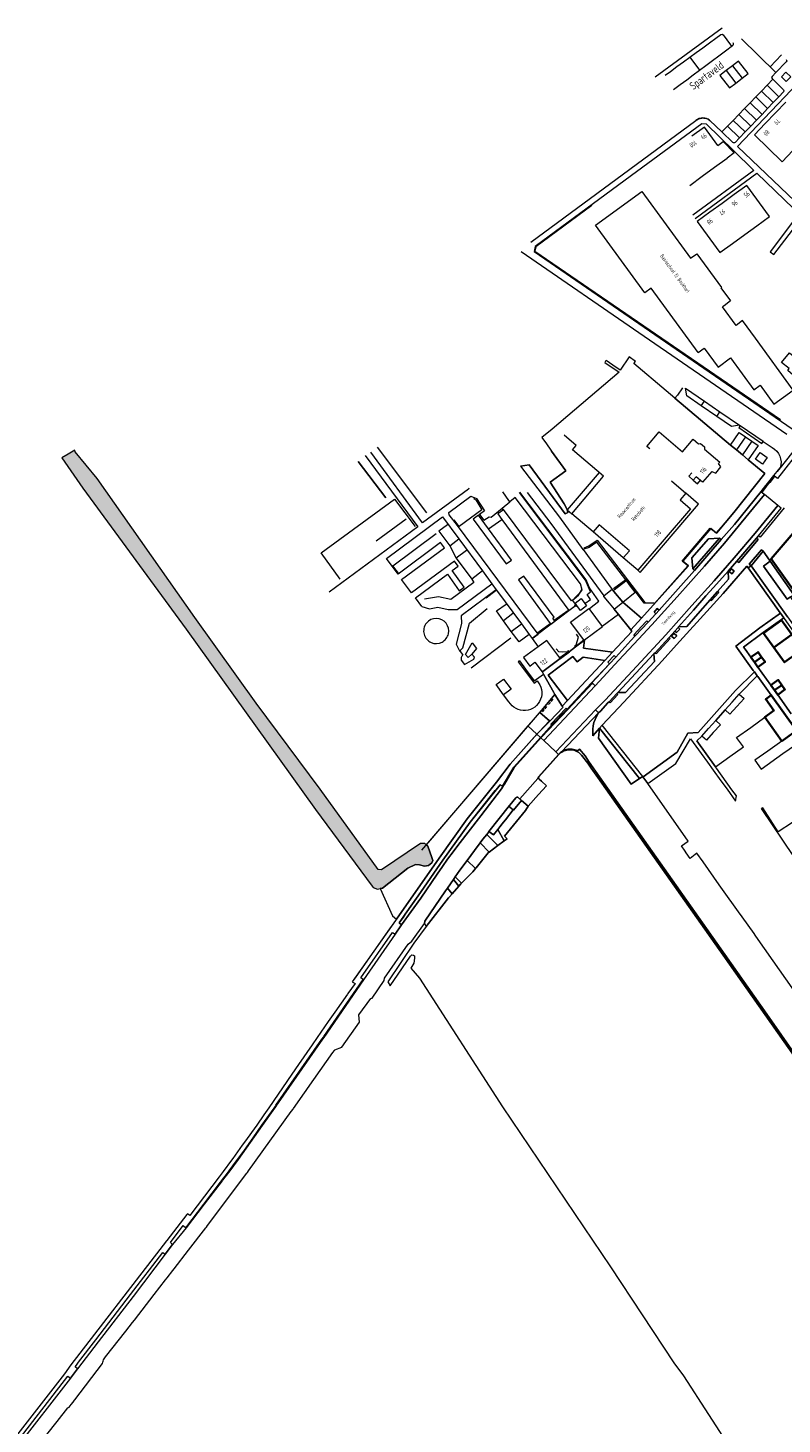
# Model space of a CAD drawing. Header units: metres. Extents: x 129909 to 134295, y 430065 to 433784.
# Tile 7 of 21: x 133653 to 133893, y 432905 to 433349. Entities that reach past the tile are written whole.
import ezdxf
from ezdxf.enums import TextEntityAlignment as Align

# ---------------------------------------------------------------- set-up
doc = ezdxf.new("R2010")
doc.units = ezdxf.units.M
for name, color, linetype in [('4502', 8, 'Continuous'), ('4734', 8, 'Continuous'), ('4754', 8, 'Continuous')]:
    doc.layers.add(name, color=color, linetype=linetype)
for name, color, linetype, lineweight in [('B-XX-GR-HAAG-GV', 90, 'Continuous', 13), ('B-XX-OG-BEBOUWING-GV', 7, 'Continuous', 35), ('B-XX-OG-TERREIN_CULTUURSCHEIDING-GV', 7, 'Continuous', 18), ('B-XX-OG-TOPOGRAFIE-T18', 10, 'Continuous', 18), ('B-XX-OG-WATER-GV', 130, 'Continuous', 18), ('B-XX-OG-WEG-GV', 7, 'Continuous', 18)]:
    doc.layers.add(name, color=color, linetype=linetype, lineweight=lineweight)
doc.layers.add('B-XX-OG-WATER-V', color=7, linetype='Continuous', lineweight=18, true_color=0xafcde1)
doc.styles.add('NLCS-ISO-M-T18', font='NLCS-ISO.ttf', dxfattribs={"height": 1.8})
doc.styles.get("Standard").update_dxf_attribs({"font": 'NLCS-ISO.ttf'})

msp = doc.modelspace()

# ---------------------------------------------------------------- hatches: boundary and pattern name
at = {"layer": 'B-XX-OG-WATER-V'}
msp.add_hatch(color=256, dxfattribs=at).paths.add_polyline_path([(133765.01, 433075.15), (133765.73, 433075.31), (133773.78, 433081.62), (133776.2, 433082.81), (133777.45, 433082.66), (133779.02, 433082.28), (133780.3, 433082.47), (133781.38, 433083.31), (133781.73, 433084.09), (133781.39, 433085.06), (133780.14, 433088.59), (133779.6, 433089.08), (133779.16, 433089.47), (133777.8, 433089.5), (133765.38, 433081.06), (133764.38, 433081.16), (133745.92, 433106.69), (133725.56, 433134.09), (133706.03, 433161.22), (133675.03, 433205.38), (133668.09, 433213.88), (133667.97, 433214.38), (133665.88, 433213.12), (133663.85, 433211.94), (133670.48, 433202.28), (133703.38, 433157.56), (133744.47, 433100.28), (133762.47, 433075.88), (133762.72, 433075.47), (133764.11, 433074.94)])

# ---------------------------------------------------------------- linework, layer by layer
at = {"layer": '4734', "color": 253}
msp.add_lwpolyline([(133758.02, 433210.79), (133766.76, 433199.23)], dxfattribs=at)
at = {"layer": '4754', "color": 253}
msp.add_lwpolyline([(133864.83, 433176.17), (133864.27, 433176.67)], dxfattribs=at)
at = {"layer": 'B-XX-GR-HAAG-GV', "color": 253}
for points in [[(133834.64, 433126.11), (133834.34, 433122.94), (133844.7, 433108.29), (133847.33, 433110.06)], [(133835.52, 433127.04), (133834.64, 433126.11), (133847.33, 433110.06), (133848.37, 433110.76)]]:
    msp.add_lwpolyline(points, close=True, dxfattribs=at)
at = {"layer": 'B-XX-OG-BEBOUWING-GV', "color": 253}
for points in [[(133913.95, 433208.82), (133904.95, 433198.28), (133889.24, 433179.91), (133896.99, 433168.83), (133912.06, 433179.37), (133914.68, 433175.62), (133918.77, 433169.78), (133924.62, 433161.41), (133939.72, 433171.96), (133933.86, 433180.34), (133929.78, 433186.18)], [(133892.47, 433160.37), (133886.8, 433156.32), (133890.05, 433151.76), (133895.72, 433155.81)], [(133895.72, 433155.81), (133890.05, 433151.76), (133893.3, 433147.2), (133893.43, 433147.03), (133898.24, 433150.48), (133898.43, 433150.26), (133899.26, 433150.85)], [(133886.16, 433148.7), (133885.04, 433150.27), (133882.73, 433148.61), (133883.85, 433147.04)], [(133886.16, 433148.7), (133883.85, 433147.04), (133884.97, 433145.47), (133887.28, 433147.12)], [(133892.58, 433139.78), (133891.42, 433141.41), (133889.1, 433139.76), (133890.26, 433138.13)], [(133892.58, 433139.78), (133890.26, 433138.13), (133891.26, 433136.73), (133893.57, 433138.38)], [(133889.19, 433136.55), (133887.45, 433135.3), (133890.04, 433131.67), (133887.13, 433129.57), (133892.54, 433122.02), (133897.21, 433125.35)]]:
    msp.add_lwpolyline(points, close=True, dxfattribs=at)
at = {"layer": 'B-XX-OG-TERREIN_CULTUURSCHEIDING-GV', "color": 253}
for points in [[(133852.37, 433332.95), (133873.67, 433348.5)], [(133858.16, 433328.93), (133860.28, 433330.51), (133862.36, 433332.06), (133864.39, 433333.58), (133866.41, 433335.09), (133868.46, 433336.62), (133870.52, 433338.15), (133872.58, 433339.69), (133874.65, 433341.24), (133876.92, 433342.93)], [(133879.78, 433345), (133881.47, 433343.35), (133883.32, 433341.56), (133885.16, 433339.77), (133887.01, 433337.97), (133888.84, 433336.19), (133890.71, 433334.38)], [(133863.35, 433339.2), (133866.41, 433335.09)], [(133888.84, 433336.19), (133892.46, 433339.91)], [(133874.9, 433334.93), (133877.96, 433330.97)], [(133876.88, 433336.46), (133879.94, 433332.5)], [(133889.7, 433332.19), (133887.88, 433330.31), (133886.09, 433328.45), (133884.28, 433326.58), (133882.48, 433324.71), (133880.69, 433322.86), (133878.9, 433321.01), (133877.11, 433319.15), (133875.3, 433317.28), (133873.53, 433315.45)], [(133899.83, 433333.22), (133878.51, 433310.88)], [(133887.88, 433330.31), (133891.67, 433326.65)], [(133884.28, 433326.58), (133888.07, 433322.91)], [(133886.09, 433328.45), (133889.87, 433324.79)], [(133893.88, 433324.93), (133890.57, 433321.52)], [(133878.9, 433321.01), (133882.71, 433317.33)], [(133880.69, 433322.86), (133884.49, 433319.18)], [(133882.48, 433324.71), (133886.28, 433321.04)], [(133890.57, 433321.52), (133887.26, 433318.1)], [(133812.81, 433280.48), (133865.29, 433319.14)], [(133877.2, 433309.53), (133868.6, 433317.9), (133867.21, 433318.09), (133844.8, 433301.6), (133814.18, 433279.08), (133813.9, 433277.51)], [(133872.26, 433311.16), (133867.98, 433317.03), (133863.96, 433314.1)], [(133865.79, 433319.46), (133865.29, 433319.14)], [(133866.33, 433319.7), (133865.79, 433319.46)], [(133866.9, 433319.85), (133866.33, 433319.7)], [(133867.49, 433319.9), (133866.9, 433319.85)], [(133868.08, 433319.85), (133867.49, 433319.9)], [(133868.66, 433319.71), (133868.08, 433319.85)], [(133869.2, 433319.47), (133868.66, 433319.71)], [(133869.2, 433319.47), (133869.7, 433319.15)], [(133875.3, 433317.28), (133879.12, 433313.59)], [(133877.11, 433319.15), (133880.92, 433315.47)], [(133887.26, 433318.1), (133883.85, 433314.58), (133892.68, 433306.02), (133896.1, 433309.54)], [(133872.26, 433311.16), (133873.94, 433312.39), (133877.46, 433308.82), (133875.18, 433307.16)], [(133871.17, 433304.23), (133875.18, 433307.16)], [(133883.73, 433303.18), (133883.58, 433303.32), (133877.2, 433309.53)], [(133878.51, 433310.88), (133896.7, 433293.43)], [(133883.73, 433303.18), (133864.31, 433288.98)], [(133867.28, 433301.39), (133871.17, 433304.23)], [(133863.31, 433298.49), (133867.28, 433301.39)], [(133865.04, 433287.98), (133884.61, 433302.32)], [(133888.66, 433288.57), (133881.46, 433298.47), (133877.48, 433295.57)], [(133884.61, 433302.32), (133896.27, 433291.17)], [(133866.02, 433245.46), (133851.1, 433265.89), (133849.08, 433264.41), (133833.41, 433285.87), (133848.08, 433296.58), (133863.58, 433275.35), (133865.56, 433276.79), (133873.39, 433266.07), (133873.22, 433265.95), (133876.27, 433261.78), (133874.21, 433260.28), (133873.75, 433259.94)], [(133877.48, 433295.57), (133873.61, 433292.76)], [(133832.21, 433292.11), (133814.42, 433279.02), (133814.12, 433277.63), (133854.44, 433250), (133892.14, 433224.16)], [(133869.75, 433289.95), (133865.73, 433287.03), (133872.92, 433277.13), (133876.94, 433280.06)], [(133873.61, 433292.76), (133869.75, 433289.95)], [(133896.27, 433291.17), (133897.53, 433289.91), (133896.9, 433288.03), (133888.83, 433277.4), (133890.01, 433276.54), (133898.38, 433287.49), (133898.8, 433288.75)], [(133880.81, 433282.87), (133884.67, 433285.67)], [(133884.67, 433285.67), (133888.66, 433288.57)], [(133876.94, 433280.06), (133880.81, 433282.87)], [(133894.19, 433219.41), (133848.82, 433250.51), (133809.79, 433277.4)], [(133813.9, 433277.51), (133853.89, 433250), (133897.52, 433219.99)], [(133866.02, 433245.46), (133867.92, 433246.84), (133872.33, 433240.8), (133876.31, 433243.71), (133883.71, 433233.57), (133885.7, 433235.01), (133890.08, 433229.01), (133896.21, 433233.5), (133884.16, 433250), (133880.12, 433255.54), (133878.06, 433254.04), (133873.75, 433259.94)], [(133861.02, 433234.16), (133859.4, 433231.85), (133858.57, 433230.88), (133876.3, 433216.03), (133879.04, 433220.02), (133881.04, 433218.65), (133883.04, 433217.27), (133885.01, 433215.89), (133881.87, 433211.37), (133887.15, 433206.95), (133877.34, 433194.6), (133871.79, 433187.99), (133869.98, 433189.52), (133861.17, 433179.17), (133862.97, 433177.64), (133847.96, 433161.02), (133844.6, 433157.3), (133844.95, 433156.85), (133838.76, 433150.21), (133836.31, 433147.58), (133824.43, 433134.85), (133822.8, 433133.11), (133823.12, 433132.79), (133818.82, 433128.36), (133814.98, 433124.41), (133814.78, 433124.19)], [(133861.95, 433234.12), (133868.01, 433229.95), (133872.9, 433226.58), (133879.13, 433222.3)], [(133879.13, 433222.3), (133876.57, 433221.86), (133871.88, 433225.09), (133866.99, 433228.46), (133862.4, 433231.62), (133861.95, 433234.12)], [(133858.57, 433230.88), (133876.3, 433216.03)], [(133866.99, 433228.46), (133868.01, 433229.95)], [(133871.88, 433225.09), (133872.9, 433226.58)], [(133857.57, 433204.64), (133862.13, 433200.74), (133860.28, 433198.58), (133863.55, 433195.78), (133846.81, 433176.24), (133842.22, 433180.17), (133844.14, 433182.41), (133834.52, 433190.65), (133832.6, 433188.41), (133825.85, 433194.19), (133835.96, 433206.12), (133826.05, 433214.51), (133827.21, 433215.88), (133823.39, 433219.11)], [(133850.64, 433214.78), (133849.68, 433215.6), (133853.6, 433220.2), (133861.01, 433213.9), (133864.4, 433217.85), (133866.09, 433216.41)], [(133876.3, 433216.03), (133879.04, 433220.02), (133881.04, 433218.65), (133883.04, 433217.27), (133885.01, 433215.89), (133881.87, 433211.37)], [(133881.04, 433218.65), (133878.17, 433214.47)], [(133879.35, 433222.17), (133878.92, 433221.54), (133886.2, 433216.56), (133886.63, 433217.18)], [(133879.35, 433222.17), (133879.13, 433222.3)], [(133886.63, 433217.18), (133879.35, 433222.17)], [(133901.4, 433218.42), (133893.12, 433207.84), (133891.22, 433205.39)], [(133901.4, 433218.42), (133893.12, 433207.84), (133891.22, 433205.39)], [(133901.28, 433220.38), (133892.07, 433208.79)], [(133779.77, 433194.54), (133764.11, 433215.36)], [(133809.53, 433209.26), (133812.28, 433209.78), (133823.75, 433194.15), (133824.57, 433194.61), (133824.41, 433195.57), (133823.43, 433197.36), (133818.98, 433204.22), (133823.98, 433207.83), (133819.45, 433214.12)], [(133866.09, 433216.41), (133866.75, 433216.5), (133868.02, 433215.42), (133868.03, 433214.75)], [(133868.03, 433214.75), (133872.85, 433210.62), (133872.49, 433210.2)], [(133876.3, 433216.03), (133878.17, 433214.47), (133880.04, 433212.9), (133881.87, 433211.37)], [(133883.04, 433217.27), (133880.04, 433212.9)], [(133760.24, 433212.69), (133776.91, 433190.02), (133748.81, 433169.29)], [(133793.14, 433202.33), (133792.98, 433202.01), (133778.46, 433191.28), (133761.98, 433213.8)], [(133870.33, 433207.67), (133871.56, 433207.14), (133873.21, 433209.07), (133872.49, 433210.2)], [(133881.87, 433211.37), (133887.15, 433206.95)], [(133809.53, 433209.26), (133821.94, 433193.11), (133829.39, 433182.87)], [(133814.78, 433124.19), (133815.9, 433123.14), (133816.12, 433123.39), (133819.53, 433127.11), (133819.21, 433127.42), (133824.08, 433132.47), (133824.41, 433132.15), (133832.23, 433140.51), (133837.84, 433146.51), (133837.27, 433147.05), (133839.32, 433149.22), (133839.86, 433148.7), (133844.64, 433153.89), (133846.03, 433155.38), (133845.59, 433155.79), (133849.33, 433159.82), (133849.34, 433159.83), (133849.69, 433160.2), (133850.16, 433159.8), (133852.57, 433162.45), (133852, 433162.99), (133852.99, 433164.08), (133853.58, 433163.56), (133864.83, 433176.17), (133864.27, 433176.67), (133864.02, 433180.23), (133869.31, 433186.21), (133872.82, 433186.44), (133873.35, 433185.98), (133877.56, 433190.83), (133886, 433201.28), (133890.08, 433206.31), (133891.11, 433207.58), (133892.07, 433208.79)], [(133834.52, 433207.34), (133824.42, 433195.4), (133825.85, 433194.19)], [(133887.15, 433206.95), (133877.34, 433194.6), (133871.79, 433187.99), (133869.98, 433189.52), (133861.17, 433179.17), (133862.97, 433177.64), (133847.96, 433161.02)], [(133863.96, 433207.2), (133863.02, 433206.09), (133864.44, 433204.87), (133865.39, 433205.97)], [(133870.33, 433207.67), (133867.4, 433204.25), (133865.39, 433205.97)], [(133889.22, 433205.24), (133888.58, 433204.45)], [(133890.12, 433205.93), (133888.72, 433204.17)], [(133890.08, 433206.31), (133889.22, 433205.24)], [(133890.08, 433206.31), (133891.11, 433207.58)], [(133891.22, 433205.39), (133890.27, 433206.12), (133890.12, 433205.93)], [(133892.07, 433208.79), (133891.11, 433207.58)], [(133805.86, 433198.43), (133803.96, 433201.15)], [(133830.02, 433165.67), (133831.76, 433166.92), (133830.7, 433168.6), (133831.79, 433169.38), (133830.23, 433173.09), (133809.19, 433200.96)], [(133831.42, 433164.14), (133834.4, 433166.45), (133831.49, 433170.63), (133830.38, 433173.18), (133809.29, 433201.04)], [(133836.05, 433167.78), (133836.04, 433167.98), (133836.14, 433168.13), (133819.33, 433191.11), (133811.73, 433200.98)], [(133846.81, 433176.24), (133847.57, 433175.59), (133866.15, 433197.29), (133862.13, 433200.74)], [(133864.44, 433204.87), (133865.78, 433203.73), (133866.72, 433204.83)], [(133873.35, 433185.98), (133877.56, 433190.83), (133886, 433201.28)], [(133886, 433201.28), (133887.52, 433203.17)], [(133886.36, 433201.2), (133886.24, 433201.05), (133887.11, 433200.33)], [(133887.73, 433202.92), (133886.36, 433201.2)], [(133887.52, 433203.17), (133888.58, 433204.45)], [(133888.72, 433204.17), (133887.73, 433202.92)], [(133752.26, 433173.4), (133746.26, 433181.78), (133769.55, 433198.88), (133776.05, 433190.2)], [(133813.27, 433154.57), (133815.15, 433155.99), (133789.51, 433190.42), (133786.93, 433193.82), (133786.74, 433194.62), (133793.77, 433199.81), (133795.54, 433199.02), (133798.07, 433195.16), (133796.5, 433194)], [(133794.6, 433199.08), (133795.31, 433198.65), (133797.29, 433195.49), (133790.02, 433190.15), (133788.48, 433192.24)], [(133803.73, 433196.01), (133806.14, 433198.02)], [(133806.14, 433198.02), (133805.86, 433198.43)], [(133826.08, 433166.71), (133826.63, 433167.15), (133827.95, 433168.37), (133829.09, 433170.02), (133828.6, 433171.91), (133807.86, 433199.31), (133806.14, 433198.02)], [(133887.11, 433200.33), (133882.14, 433194.3), (133874.34, 433184.87), (133867.98, 433177.56), (133859.31, 433167.81), (133851.3, 433158.97), (133847.08, 433154.33), (133840.84, 433147.65), (133833.24, 433139.54)], [(133773.27, 433192.53), (133763.74, 433185.46)], [(133778.24, 433164.71), (133776.16, 433167.5), (133786.32, 433174.96), (133790.08, 433169.75), (133791.64, 433170.86), (133787.85, 433176.13), (133789.79, 433177.56), (133788.62, 433179.17), (133774.92, 433169.08), (133771.77, 433173.33), (133785.43, 433183.39), (133784.15, 433185.09), (133770.63, 433174.96), (133766.94, 433180), (133784.75, 433193.21), (133789.94, 433186.18)], [(133796.18, 433193.75), (133794.49, 433192.47), (133805.03, 433178.26), (133806.74, 433179.44), (133799.4, 433189.38)], [(133796.18, 433193.75), (133796.5, 433194)], [(133799.4, 433189.38), (133796.18, 433193.75)], [(133796.5, 433194), (133797.94, 433192.13), (133799.63, 433193.26), (133800.27, 433193.13), (133803.73, 433196.01)], [(133799.4, 433189.38), (133803.62, 433192.38)], [(133804.11, 433195.46), (133802.31, 433194.15), (133803.62, 433192.38)], [(133803.62, 433192.38), (133824.95, 433163.48)], [(133804.11, 433195.46), (133803.73, 433196.01)], [(133826.08, 433166.71), (133825.8, 433166.5), (133804.2, 433195.53), (133804.11, 433195.46)], [(133893.32, 433196.04), (133885.71, 433186.74), (133885.13, 433187.21), (133884.5, 433186.47), (133885.07, 433185.98), (133878.9, 433178.69), (133878.33, 433179.17), (133875.5, 433175.98), (133875.64, 433173.47), (133872.17, 433169.54), (133872.51, 433169.24), (133870.16, 433166.59), (133869.82, 433166.89), (133865.85, 433162.39), (133862.35, 433158.44), (133859.8, 433158.3), (133859.6, 433158.07), (133860.16, 433157.57), (133859.15, 433156.45), (133858.59, 433156.95), (133856.75, 433154.89), (133857.08, 433154.58), (133852.62, 433149.75), (133852.29, 433150.06), (133851.95, 433149.68), (133852.09, 433147.25), (133847.52, 433142.38), (133842.92, 433137.47), (133840.45, 433137.46), (133840.12, 433137.1), (133840.45, 433136.79), (133838.02, 433134.16), (133837.69, 433134.47), (133837.34, 433134.11), (133834.92, 433131.55)], [(133770.84, 433175.36), (133769.04, 433177.68), (133782.75, 433187.94)], [(133786.37, 433190.69), (133783.63, 433188.62), (133787.05, 433184.04)], [(133842.22, 433180.17), (133832.6, 433188.41)], [(133852.08, 433165.69), (133862.71, 433177.67), (133860.95, 433179.17), (133869.86, 433189.63), (133871.77, 433188.09), (133874.77, 433191.57)], [(133787.05, 433184.04), (133789.94, 433186.18)], [(133787.05, 433184.04), (133789.1, 433180.14)], [(133789.94, 433186.18), (133797.43, 433176.03)], [(133843.05, 433173.18), (133833.81, 433185.18), (133831.39, 433183.52), (133829.39, 433182.87)], [(133829.77, 433183.36), (133831.28, 433183.97), (133833.89, 433185.76), (133849.04, 433166.02), (133851.99, 433165.94)], [(133864.27, 433176.67), (133864.02, 433180.23), (133869.31, 433186.21), (133872.82, 433186.44)], [(133864.27, 433176.67), (133872.82, 433186.44)], [(133873.35, 433185.98), (133864.83, 433176.17)], [(133792.39, 433182.55), (133789.1, 433180.14)], [(133789.1, 433180.14), (133794.04, 433173.44)], [(133829.39, 433182.87), (133829.42, 433182.84), (133838.38, 433170.6), (133838.86, 433169.93)], [(133896.99, 433168.83), (133889.24, 433179.91), (133888.62, 433179.48), (133888.87, 433179.13), (133896.37, 433168.49)], [(133797.43, 433176.03), (133794.04, 433173.44)], [(133797.43, 433176.03), (133800.48, 433171.9)], [(133820.24, 433160.37), (133819.77, 433161.06), (133820.23, 433161.39), (133810.6, 433174.39), (133808.88, 433173.18), (133818.99, 433159.37)], [(133864.83, 433176.17), (133853.58, 433163.56)], [(133778.24, 433164.71), (133780.62, 433163.99), (133783.26, 433164.51), (133786.62, 433163.76), (133789.45, 433163.83), (133800.48, 433171.9)], [(133794.04, 433173.44), (133794.74, 433172.4), (133787.38, 433166.92), (133783.53, 433167.76), (133779.05, 433167.03)], [(133801.84, 433170.06), (133790.66, 433161.76), (133790.78, 433159.37), (133789.11, 433152.82), (133790.21, 433150.68), (133790.24, 433150.64)], [(133801.95, 433169.9), (133798.65, 433167.44)], [(133800.48, 433171.9), (133801.84, 433170.06)], [(133801.84, 433170.06), (133801.95, 433169.9)], [(133801.95, 433169.9), (133809.83, 433159.23)], [(133828.84, 433170.85), (133828.98, 433170.04), (133828.19, 433168.87), (133826.6, 433167.23)], [(133842.03, 433166.12), (133839.23, 433169.49), (133838.86, 433169.93)], [(133843.05, 433173.18), (133839.08, 433170.32)], [(133839.33, 433170.05), (133843.02, 433172.86)], [(133842.03, 433166.12), (133845.95, 433169.26), (133844.55, 433171.15), (133843.08, 433173.15), (133843.05, 433173.18)], [(133852.08, 433165.69), (133848.82, 433165.76), (133843.19, 433173.28), (133843.05, 433173.18)], [(133804.12, 433160.24), (133801.92, 433163.34), (133805.01, 433165.45)], [(133824.95, 433163.48), (133826.96, 433164.99), (133826.82, 433165.18), (133827.11, 433165.4), (133826.08, 433166.71)], [(133826.88, 433165.82), (133828.82, 433167.27), (133830.02, 433165.67)], [(133827.48, 433165.02), (133826.88, 433165.82)], [(133830.02, 433165.67), (133830.56, 433164.95), (133828.62, 433163.5), (133827.48, 433165.02)], [(133836.05, 433167.78), (133837.67, 433165.84), (133839.26, 433163.93)], [(133839.26, 433163.93), (133842.03, 433166.12)], [(133847.96, 433161.02), (133842.03, 433166.12)], [(133790.24, 433150.64), (133791.2, 433151.62), (133793.35, 433159.44), (133798.98, 433164.07)], [(133807.14, 433162.5), (133804.12, 433160.24)], [(133827.48, 433165.02), (133827.14, 433164.76), (133826.99, 433164.96), (133813.27, 433154.57)], [(133820.24, 433160.37), (133824.55, 433163.51)], [(133829.7, 433154.15), (133825.45, 433159.76), (133831.24, 433164.13), (133835.54, 433158.44)], [(133840.65, 433162.2), (133839.26, 433163.93)], [(133844.6, 433157.3), (133840.65, 433162.2)], [(133844.6, 433157.3), (133847.96, 433161.02)], [(133852.57, 433162.45), (133850.16, 433159.8)], [(133853.58, 433163.56), (133852.99, 433164.08), (133852, 433162.99), (133852.57, 433162.45)], [(133852.57, 433162.45), (133853.58, 433163.56)], [(133895.53, 433130.65), (133891.26, 433136.73), (133890.26, 433138.13), (133889.1, 433139.76), (133884.97, 433145.47), (133883.85, 433147.04), (133882.73, 433148.61), (133880.89, 433151.16), (133880.44, 433151.79), (133886.65, 433156.53), (133893.18, 433161.19), (133892.11, 433162.63), (133885.61, 433157.99), (133877.95, 433152.19), (133883.52, 433144.43), (133883.87, 433143.95), (133884.76, 433142.72), (133884.91, 433142.52), (133889.19, 433136.55), (133897.21, 433125.35)], [(133893.18, 433161.19), (133886.65, 433156.53), (133880.44, 433151.79), (133880.89, 433151.16), (133882.73, 433148.61), (133885.04, 433150.27), (133886.16, 433148.7), (133887.28, 433147.12), (133884.97, 433145.47), (133889.1, 433139.76), (133891.42, 433141.41), (133892.58, 433139.78), (133893.57, 433138.38), (133891.26, 433136.73), (133895.53, 433130.65)], [(133806.6, 433156.82), (133804.12, 433160.24)], [(133806.6, 433156.82), (133809.83, 433159.23)], [(133812.32, 433155.86), (133809.08, 433153.47), (133806.6, 433156.82)], [(133809.83, 433159.23), (133812.32, 433155.86)], [(133815.06, 433156.5), (133818.99, 433159.37)], [(133818.99, 433159.37), (133819.21, 433159.08)], [(133819.21, 433159.08), (133820.47, 433160.03), (133820.24, 433160.37)], [(133835.54, 433158.44), (133835.63, 433158.32), (133829.93, 433154.01)], [(133838.76, 433150.21), (133844.95, 433156.85)], [(133844.95, 433156.85), (133844.6, 433157.3)], [(133846.03, 433155.38), (133845.59, 433155.79), (133849.33, 433159.82)], [(133850.16, 433159.8), (133846.03, 433155.38)], [(133849.33, 433159.82), (133849.34, 433159.83)], [(133849.34, 433159.83), (133849.69, 433160.2), (133850.16, 433159.8)], [(133893.3, 433147.2), (133890.05, 433151.76), (133886.8, 433156.32), (133892.47, 433160.37), (133895.72, 433155.81)], [(133794.05, 433149.56), (133792.94, 433148.58), (133792.12, 433149.47), (133794.19, 433153.2)], [(133806.43, 433154.67), (133793.85, 433145.19)], [(133794.19, 433153.2), (133795.62, 433151.39), (133794.05, 433149.56)], [(133815.16, 433151.92), (133810.55, 433148.5)], [(133812.32, 433155.86), (133813.27, 433154.57)], [(133813.27, 433154.57), (133815.16, 433151.92)], [(133822.08, 433148.4), (133817.92, 433153.98), (133815.16, 433151.92)], [(133826.96, 433151.88), (133826.75, 433152.16), (133827.11, 433152.43), (133827.23, 433152.28), (133829.7, 433154.15)], [(133829.85, 433153.95), (133827.02, 433151.81), (133826.96, 433151.88)], [(133827.25, 433152.53), (133827.94, 433155), (133827.33, 433155.98)], [(133838.76, 433150.21), (133829.58, 433151.55), (133829.93, 433154.01)], [(133829.85, 433153.95), (133829.7, 433154.15)], [(133829.93, 433154.01), (133829.85, 433153.95)], [(133839.86, 433148.7), (133844.64, 433153.89), (133846.03, 433155.38)], [(133809.19, 433147.48), (133811.17, 433144.82), (133813.94, 433141.1), (133816.83, 433143.25)], [(133810.55, 433148.5), (133812.53, 433145.84), (133814.14, 433147.04), (133816.43, 433143.95)], [(133816.43, 433143.95), (133816.65, 433144.11), (133822.2, 433148.24)], [(133836.31, 433147.58), (133829.46, 433148.61), (133827.55, 433147.18), (133826.21, 433148.9), (133818.32, 433142.97), (133824.43, 433134.85)], [(133824.52, 433150.32), (133823, 433150.2), (133821.74, 433150.31), (133820.92, 433151.31)], [(133824.52, 433150.32), (133824.57, 433150.26), (133822.08, 433148.4)], [(133822.2, 433148.24), (133822.08, 433148.4)], [(133822.2, 433148.24), (133822.23, 433148.21), (133825.08, 433150.33), (133825.03, 433150.4)], [(133824.43, 433134.85), (133836.31, 433147.58)], [(133825.03, 433150.4), (133824.81, 433150.69), (133824.45, 433150.42), (133824.52, 433150.32)], [(133825.03, 433150.4), (133826.96, 433151.88)], [(133836.31, 433147.58), (133838.76, 433150.21)], [(133837.84, 433146.51), (133837.27, 433147.05), (133839.32, 433149.22), (133839.86, 433148.7)], [(133839.86, 433148.7), (133837.84, 433146.51)], [(133820.15, 433137.42), (133816.83, 433143.25)], [(133832.05, 433140.37), (133837.84, 433146.51)], [(133801.79, 433139.93), (133804.14, 433141.7), (133806.55, 433138.51), (133804.2, 433136.73)], [(133804.2, 433136.73), (133801.79, 433139.93)], [(133833.24, 433139.54), (133832.38, 433140.35), (133824.64, 433131.98), (133816.22, 433123.28), (133807.53, 433113.59), (133804.45, 433108.36)], [(133832.05, 433140.37), (133824.41, 433132.15)], [(133820.31, 433136.73), (133819.88, 433136.18), (133778.08, 433087.3)], [(133818.75, 433128.41), (133815.67, 433131.06), (133820.49, 433136.81), (133820.15, 433137.42)], [(133818.43, 433133.58), (133819.03, 433134.3)], [(133819.28, 433134.59), (133819.88, 433135.29)], [(133823.12, 433132.79), (133822.8, 433133.11), (133824.43, 433134.85)], [(133816.49, 433131.26), (133817.14, 433132.03)], [(133817.34, 433132.26), (133817.94, 433133)], [(133823.12, 433132.79), (133818.82, 433128.36)], [(133824.41, 433132.15), (133824.08, 433132.47), (133819.21, 433127.42), (133819.53, 433127.11)], [(133819.53, 433127.11), (133824.41, 433132.15)], [(133818.82, 433128.36), (133814.98, 433124.41), (133806.29, 433114.66), (133801.93, 433108.92), (133792.61, 433097.26), (133783.66, 433084.85), (133779.57, 433079), (133769.83, 433065.06), (133756.11, 433045.58)], [(133771.77, 433063.63), (133770.99, 433064.22), (133777.01, 433072.86), (133784.85, 433084.14), (133793.51, 433096.25), (133801.51, 433106.25), (133803.09, 433108.14), (133803.87, 433107.72), (133807.44, 433113.66), (133816.12, 433123.39), (133819.53, 433127.11)], [(133818.75, 433128.41), (133813.84, 433123.28)], [(133818.82, 433128.36), (133818.75, 433128.41)], [(133900.63, 433016.05), (133887.28, 433035.01), (133873.92, 433054.03), (133834.17, 433110.4), (133832.03, 433113.42), (133831.38, 433114.34), (133830.93, 433114.97), (133828.94, 433117.48), (133828.04, 433118.4), (133827.67, 433118.63), (133827.28, 433118.83), (133826.87, 433118.99), (133826.45, 433119.12), (133826.02, 433119.21), (133825.58, 433119.25), (133825.14, 433119.26), (133824.7, 433119.23), (133824.26, 433119.16), (133823.84, 433119.04), (133823.42, 433118.89), (133823.02, 433118.71), (133822.64, 433118.48), (133822.29, 433118.23), (133821.95, 433117.94), (133821.75, 433117.74), (133815.4, 433110.63), (133815.33, 433110.51), (133815.29, 433110.37), (133815.29, 433110.22), (133815.33, 433110.08), (133815.41, 433109.96), (133815.5, 433109.88), (133816.18, 433109.28), (133817.83, 433107.77), (133815.32, 433104.98), (133812, 433101.3), (133811.17, 433099.95), (133804.42, 433091.84), (133805.27, 433090.97), (133804.33, 433090.27), (133802.38, 433088.8), (133799.6, 433086.71), (133799.32, 433086.5), (133795.42, 433081.76), (133795.2, 433081.49), (133794.39, 433080.49), (133790.79, 433076.84), (133790.6, 433076.65), (133789.91, 433075.88), (133787.79, 433073.51), (133786.94, 433072.56), (133786.66, 433072.25), (133779.58, 433063.15), (133775.64, 433057.83), (133767.38, 433045.51), (133768.16, 433044.22), (133774.58, 433053.66), (133775.06, 433054.06), (133775.53, 433054), (133775.86, 433053.75), (133775.91, 433053.03), (133775.61, 433051.44), (133774.67, 433049.88), (133777.48, 433046.72), (133803.86, 433005.84), (133838.16, 432955.03), (133858.3, 432924.56), (133861.31, 432920.44), (133893.07, 432871.28)], [(133896, 433096.11), (133891.41, 433093.18), (133886.52, 433100.84), (133886.02, 433100.56), (133896.26, 433085.35)]]:
    msp.add_lwpolyline(points, dxfattribs=at)
for points in [[(133855.54, 433333.48), (133857.17, 433334.67), (133859.27, 433336.21), (133861.31, 433337.71), (133863.35, 433339.2), (133865.41, 433340.71), (133867.48, 433342.22), (133869.55, 433343.74), (133871.65, 433345.27), (133873.24, 433346.44, -0.409065), (133873.96, 433346.33), (133876.25, 433343.1, 0.396712), (133876.92, 433342.93, 0.064153), (133877.02, 433343.01, 0.47297), (133877.15, 433343.78)], [(133894, 433338.43, -0.403287), (133894, 433337.74), (133890.71, 433334.38), (133889.46, 433333.11, 0.409772), (133889.49, 433332.4), (133889.7, 433332.19), (133893.1, 433328.88, -0.400172), (133893.12, 433328.17), (133891.67, 433326.65), (133889.87, 433324.79), (133888.07, 433322.91), (133886.28, 433321.04), (133884.49, 433319.18), (133882.71, 433317.33), (133880.92, 433315.47), (133879.12, 433313.59), (133877.72, 433312.14, -0.414853), (133877.01, 433312.07), (133873.53, 433315.45), (133869.7, 433319.15)], [(133865.29, 433319.14, -0.041139), (133865.79, 433319.46)], [(133865.79, 433319.46, -0.041139), (133866.33, 433319.7)], [(133866.33, 433319.7, -0.041139), (133866.9, 433319.85)], [(133866.9, 433319.85, -0.041139), (133867.49, 433319.9)], [(133867.49, 433319.9, -0.041139), (133868.08, 433319.85)], [(133868.08, 433319.85, -0.041139), (133868.66, 433319.71)], [(133868.66, 433319.71, -0.041139), (133869.2, 433319.47)], [(133869.7, 433319.15, 0.041139), (133869.2, 433319.47)], [(133886.63, 433217.18), (133889.47, 433215.21, -0.36274), (133892.07, 433208.79)], [(133790.24, 433150.64), (133791.23, 433149.25, 0.27975), (133790.69, 433147.68), (133791.8, 433146.37), (133794.69, 433147.98), (133794.93, 433148.61), (133794.05, 433149.56)], [(133809.19, 433147.48), (133808.79, 433147.18), (133813.84, 433140.4), (133814.8, 433141.12, -1.120858), (133805.89, 433134.48), (133804.2, 433136.73)]]:
    msp.add_lwpolyline(points, format="xyb", dxfattribs=at)
for points in [[(133875.98, 433329.45), (133877.96, 433330.97), (133879.94, 433332.5), (133881.91, 433334.03), (133878.86, 433337.98), (133876.88, 433336.46), (133874.9, 433334.93), (133872.92, 433333.4)], [(133895.41, 433333.01), (133893.96, 433331.48), (133892.44, 433332.93), (133893.9, 433334.45)], [(133900.31, 433241.01), (133897.82, 433237.94), (133897.69, 433238.05), (133897.18, 433237.42), (133894.44, 433239.65), (133894.96, 433240.28), (133892.51, 433242.27), (133895, 433245.32)], [(133887.15, 433206.95), (133881.87, 433211.37), (133880.04, 433212.9), (133878.17, 433214.47), (133876.3, 433216.03), (133858.57, 433230.88), (133855.81, 433233.28), (133845.56, 433241.93), (133846.06, 433242.6), (133844.06, 433244.01), (133841.19, 433239.83), (133838.92, 433241.4), (133836.79, 433242.86), (133836.6, 433242.63), (133836.31, 433242.27), (133840.85, 433239.13), (133819.57, 433221.06), (133816.38, 433218.4), (133816.89, 433217.65), (133817.56, 433216.74), (133819.45, 433214.12), (133823.98, 433207.83), (133818.98, 433204.22), (133823.43, 433197.36), (133824.41, 433195.57), (133824.57, 433194.61), (133823.75, 433194.15), (133812.28, 433209.78), (133809.53, 433209.26), (133821.94, 433193.11), (133829.39, 433182.87), (133829.42, 433182.84), (133838.38, 433170.6), (133838.71, 433170.13), (133838.86, 433169.93), (133839.23, 433169.49), (133842.03, 433166.12), (133847.96, 433161.02), (133862.97, 433177.64), (133861.17, 433179.17), (133869.98, 433189.52), (133871.79, 433187.99), (133877.34, 433194.6)], [(133884.21, 433211.51), (133885.65, 433213.62), (133887.88, 433212.1), (133886.44, 433209.99)], [(133867.98, 433177.56), (133874.34, 433184.87), (133882.14, 433194.3), (133887.11, 433200.33), (133886, 433201.28), (133877.56, 433190.83), (133873.35, 433185.98), (133864.83, 433176.17), (133853.58, 433163.56), (133852.57, 433162.45), (133850.16, 433159.8), (133846.03, 433155.38), (133844.64, 433153.89), (133839.86, 433148.7), (133837.84, 433146.51), (133832.23, 433140.51), (133833.24, 433139.54), (133840.84, 433147.65), (133847.08, 433154.33), (133851.3, 433158.97), (133859.31, 433167.81)], [(133891.33, 433196.86), (133887.11, 433200.33), (133882.14, 433194.3), (133874.34, 433184.87), (133867.98, 433177.56), (133859.31, 433167.81), (133851.3, 433158.97), (133847.08, 433154.33), (133840.84, 433147.65), (133833.24, 433139.54), (133816.97, 433122.14), (133820.77, 433118.58), (133833.4, 433131.87), (133836.41, 433135.04), (133846.48, 433145.76), (133855.7, 433155.69), (133864.03, 433165.01), (133871.08, 433172.91), (133877.47, 433180.18), (133884.06, 433188)], [(133868.48, 433168.08), (133870.83, 433170.73), (133875.5, 433175.98), (133878.33, 433179.17), (133884.5, 433186.47), (133885.13, 433187.21), (133892.33, 433196.02), (133891.33, 433196.86), (133884.06, 433188), (133877.47, 433180.18), (133871.08, 433172.91), (133864.03, 433165.01), (133855.7, 433155.69), (133846.48, 433145.76), (133836.41, 433135.04), (133833.4, 433131.87), (133834.34, 433130.94), (133834.92, 433131.55), (133837.34, 433134.11), (133837.69, 433134.47), (133840.12, 433137.1), (133840.45, 433137.46), (133846.23, 433143.6), (133851.95, 433149.68), (133852.29, 433150.06), (133856.75, 433154.89), (133858.59, 433156.95), (133859.6, 433158.07), (133859.8, 433158.3), (133864.5, 433163.59)], [(133872.82, 433186.44), (133869.31, 433186.21), (133864.02, 433180.23), (133864.27, 433176.67)], [(133873.35, 433185.98), (133872.82, 433186.44), (133864.27, 433176.67), (133864.83, 433176.17)], [(133877.89, 433138.01), (133883.87, 433143.95), (133883.52, 433144.43), (133877.95, 433152.19), (133885.61, 433157.99), (133892.11, 433162.63), (133892.05, 433162.72), (133881.86, 433177), (133881.46, 433177.54), (133873.91, 433168.9), (133869.83, 433164.35), (133859.14, 433152.57), (133854.52, 433147.53), (133842.42, 433134.4), (133835.52, 433127.04), (133834.64, 433126.11), (133847.33, 433110.06), (133848.37, 433110.76), (133848.45, 433110.68), (133848.49, 433110.64), (133859.28, 433118.43), (133862.71, 433124.55), (133865.99, 433124.71)], [(133876.61, 433176.73), (133875.85, 433175.88), (133876.69, 433175.13), (133877.45, 433175.98)], [(133842.03, 433166.12), (133839.23, 433169.49), (133838.86, 433169.93), (133838.71, 433170.13), (133836.14, 433168.13), (133836.04, 433167.98), (133836.05, 433167.78), (133837.67, 433165.84), (133839.26, 433163.93), (133840.65, 433162.2), (133844.6, 433157.3), (133847.96, 433161.02)], [(133844.95, 433156.85), (133844.6, 433157.3), (133840.65, 433162.2), (133835.54, 433158.44), (133835.63, 433158.32), (133829.93, 433154.01), (133829.58, 433151.55), (133838.76, 433150.21)], [(133853.58, 433163.56), (133852.99, 433164.08), (133852, 433162.99), (133852.57, 433162.45)], [(133850.16, 433159.8), (133849.69, 433160.2), (133849.34, 433159.83), (133849.33, 433159.82), (133845.59, 433155.79), (133846.03, 433155.38)], [(133838.76, 433150.21), (133829.58, 433151.55), (133829.93, 433154.01), (133829.85, 433153.95), (133827.02, 433151.81), (133825.08, 433150.33), (133822.23, 433148.21), (133822.2, 433148.24), (133816.65, 433144.11), (133816.43, 433143.95), (133816.83, 433143.25), (133820.15, 433137.42), (133820.49, 433136.81), (133822.8, 433133.11), (133824.43, 433134.85), (133818.32, 433142.97), (133826.21, 433148.9), (133827.55, 433147.18), (133829.46, 433148.61), (133836.31, 433147.58)], [(133858.41, 433154.54), (133859.17, 433155.4), (133858.32, 433156.16), (133857.55, 433155.32)], [(133836.31, 433147.58), (133829.46, 433148.61), (133827.55, 433147.18), (133826.21, 433148.9), (133818.32, 433142.97), (133824.43, 433134.85)], [(133839.86, 433148.7), (133839.32, 433149.22), (133837.27, 433147.05), (133837.84, 433146.51)], [(133879.06, 433136.89), (133884.76, 433142.72), (133883.87, 433143.95), (133877.89, 433138.01), (133865.99, 433124.71), (133862.71, 433124.55), (133859.28, 433118.43), (133848.49, 433110.64), (133848.45, 433110.68), (133849.98, 433108.51), (133851.49, 433109.58), (133858.92, 433114.83), (133863.53, 433122.75), (133866.94, 433118.06), (133868.96, 433115.29), (133870.81, 433112.75), (133873.22, 433109.39), (133875.16, 433106.7), (133877.87, 433102.96), (133878.16, 433104.62), (133876.74, 433106.52), (133871.78, 433113.44), (133871.5, 433113.83), (133865.62, 433122.05), (133867.13, 433123.59), (133869.3, 433126.02), (133871.57, 433128.55), (133874.59, 433131.91), (133876.76, 433134.33)], [(133833.24, 433139.54), (133832.23, 433140.51), (133824.41, 433132.15), (133819.53, 433127.11), (133816.12, 433123.39), (133815.9, 433123.14), (133816, 433123.04), (133816.97, 433122.14)], [(133882.7, 433126.36), (133887.13, 433129.57), (133890.04, 433131.67), (133887.45, 433135.3), (133889.19, 433136.55), (133884.91, 433142.52), (133884.76, 433142.72), (133879.06, 433136.89), (133880.56, 433135.54), (133878.27, 433132.99), (133876.09, 433130.56), (133874.59, 433131.91), (133871.57, 433128.55), (133873.08, 433127.2), (133870.81, 433124.68), (133868.63, 433122.25), (133867.13, 433123.59), (133865.62, 433122.05), (133871.5, 433113.83), (133876.01, 433117.06), (133880.35, 433120.17), (133878.22, 433123.12)], [(133823.12, 433132.79), (133822.8, 433133.11), (133820.49, 433136.81), (133815.67, 433131.06), (133818.82, 433128.36)], [(133818.82, 433128.36), (133815.67, 433131.06), (133811.92, 433126.87), (133814.78, 433124.19), (133814.98, 433124.41)], [(133824.41, 433132.15), (133824.08, 433132.47), (133819.21, 433127.42), (133819.53, 433127.11)], [(133768.87, 433066.54), (133768.89, 433066.53), (133769.49, 433065.98), (133770.11, 433065.46), (133783.66, 433084.85), (133792.61, 433097.26), (133801.93, 433108.92), (133806.29, 433114.66), (133814.78, 433124.19), (133811.92, 433126.87), (133779.6, 433089.08), (133780.14, 433088.59), (133781.39, 433085.06), (133781.73, 433084.09), (133781.38, 433083.31), (133780.3, 433082.47), (133779.02, 433082.28), (133777.45, 433082.66), (133776.2, 433082.81), (133773.78, 433081.62), (133765.73, 433075.31), (133765.01, 433075.15)], [(133834.64, 433126.11), (133834.34, 433122.94), (133844.7, 433108.29), (133847.33, 433110.06)], [(133892.88, 433118), (133899.27, 433122.38), (133897.21, 433125.35), (133892.54, 433122.02), (133888.09, 433118.83), (133884.01, 433115.91), (133886.05, 433113.07)]]:
    msp.add_lwpolyline(points, close=True, dxfattribs=at)
msp.add_lwpolyline([(133784.62, 433153.42, 0.464348), (133785.95, 433159.4, 0.481663), (133779.64, 433159.47, 0.237956), (133778.92, 433155.91, 0.479568)], format="xyb", close=True, dxfattribs=at)
at = {"layer": 'B-XX-OG-WATER-GV', "color": 253}
msp.add_lwpolyline([(133765.01, 433075.15), (133765.73, 433075.31), (133773.78, 433081.62), (133776.2, 433082.81), (133777.45, 433082.66), (133779.02, 433082.28), (133780.3, 433082.47), (133781.38, 433083.31), (133781.73, 433084.09), (133781.39, 433085.06), (133780.14, 433088.59), (133779.6, 433089.08), (133779.16, 433089.47), (133777.8, 433089.5), (133765.38, 433081.06), (133764.38, 433081.16), (133745.92, 433106.69), (133725.56, 433134.09), (133706.03, 433161.22), (133675.03, 433205.38), (133668.09, 433213.88), (133667.97, 433214.38), (133665.88, 433213.12), (133663.85, 433211.94), (133670.48, 433202.28), (133703.38, 433157.56), (133744.47, 433100.28), (133762.47, 433075.88), (133762.72, 433075.47), (133764.11, 433074.94)], close=True, dxfattribs=at)
at = {"layer": 'B-XX-OG-WEG-GV', "color": 253}
for points in [[(133832.58, 433123.68), (133834.64, 433126.11), (133835.52, 433127.04), (133842.42, 433134.4), (133854.52, 433147.53), (133859.14, 433152.57), (133869.83, 433164.35), (133873.91, 433168.9), (133881.46, 433177.54), (133881.86, 433177), (133882.83, 433177.69), (133882.23, 433178.14), (133886.11, 433182.73), (133886.65, 433182.27), (133888.62, 433179.48), (133889.24, 433179.91), (133904.95, 433198.28)], [(133900.59, 433160.5), (133898.06, 433164.09), (133895.37, 433167.76), (133894.31, 433167.03), (133886.76, 433177.58), (133888.87, 433179.13), (133888.62, 433179.48), (133886.65, 433182.27), (133882.83, 433177.69), (133894.36, 433161.51), (133929.14, 433112.57)], [(133894.36, 433161.51), (133882.83, 433177.69), (133881.86, 433177), (133892.05, 433162.72), (133892.11, 433162.63), (133893.18, 433161.19), (133893.29, 433161.03), (133893.34, 433160.97), (133896.56, 433156.3), (133926.59, 433114.07)], [(133834.92, 433131.55), (133834.34, 433130.94), (133822.55, 433118.57), (133822.92, 433118.8), (133823.32, 433119.01), (133823.74, 433119.18), (133824.16, 433119.31), (133824.6, 433119.4), (133825.05, 433119.45), (133825.49, 433119.46), (133825.94, 433119.43), (133826.38, 433119.37), (133826.81, 433119.26), (133827.24, 433119.11), (133827.64, 433118.93), (133828.26, 433119.47), (133830.06, 433117.27), (133831.35, 433115.27), (133834.63, 433110.66), (133874.42, 433054.2), (133887.81, 433035.21), (133901.07, 433016.36)], [(133900.64, 433036.86), (133885.07, 433058.99), (133884.08, 433060.4), (133883.75, 433060.85), (133879.95, 433066.16), (133878.79, 433067.78), (133873.74, 433074.84), (133872.72, 433076.36), (133867.55, 433083.6), (133865.61, 433086.44), (133863.48, 433084.73), (133862.2, 433086.54), (133861.9, 433086.98), (133860.68, 433088.72), (133862.82, 433090.22), (133849.98, 433108.51), (133848.45, 433110.68), (133848.37, 433110.76), (133847.33, 433110.06), (133844.7, 433108.29), (133834.34, 433122.94), (133834.64, 433126.11), (133832.58, 433123.68)], [(133650, 432899.82), (133665.76, 432920.29), (133666.56, 432919.67), (133668.85, 432922.67), (133668.08, 432923.27), (133668.46, 432923.77), (133669.17, 432924.69), (133674.61, 432931.82), (133685.64, 432946.18), (133695.87, 432959.61), (133696.7, 432958.99), (133699.01, 432962.12), (133698.3, 432962.69), (133702.35, 432968.12), (133703.21, 432967.45), (133708.98, 432974.95), (133714.25, 432981.89), (133714.69, 432982.46), (133714.91, 432982.75), (133716.11, 432984.36), (133718.98, 432988.23), (133721.82, 432992.12), (133724.62, 432996.03), (133727.39, 432999.97), (133731.24, 433005.46), (133731.66, 433006.05), (133731.85, 433006.32), (133746.44, 433027.28), (133746.93, 433027.97), (133747.03, 433028.12), (133759.58, 433046.23), (133758.81, 433046.82), (133768.87, 433061.24), (133769.75, 433060.69), (133771.77, 433063.63), (133770.99, 433064.22), (133772.22, 433065.98), (133772.91, 433066.98), (133777.01, 433072.86), (133784.85, 433084.14), (133793.51, 433096.25), (133803.09, 433108.14), (133803.87, 433107.72), (133807.44, 433113.66), (133815.9, 433123.14), (133814.78, 433124.19), (133806.29, 433114.66), (133801.93, 433108.92), (133792.61, 433097.26), (133783.66, 433084.85), (133770.11, 433065.46), (133769.83, 433065.06), (133767.39, 433061.6), (133757, 433046.84), (133756.29, 433045.84), (133756.11, 433045.58), (133756.99, 433045.02), (133754.69, 433041.82), (133754.54, 433041.62), (133750.55, 433035.85), (133748.48, 433032.89), (133744.96, 433027.83), (133743.38, 433025.54), (133739.06, 433019.29), (133736.92, 433016.18), (133729.55, 433005.49), (133728.01, 433003.26), (133725.77, 433000), (133721.85, 432994.59), (133721.16, 432993.63), (133718.12, 432989.44), (133717.7, 432988.86), (133715.06, 432985.27), (133713.84, 432983.61), (133704.47, 432971.29), (133703.71, 432971.88), (133703.56, 432971.68), (133697.21, 432963.39), (133697.09, 432963.24), (133694.93, 432960.49), (133666.71, 432923.91), (133664.65, 432921.08), (133646.18, 432897.17)], [(133650.1, 432890.42), (133662.35, 432905.89), (133665.76, 432910.28), (133666.19, 432910.41), (133666.81, 432911.24), (133667.39, 432912), (133667.88, 432912.65), (133667.99, 432912.79), (133676.77, 432924.31), (133676.84, 432924.7), (133676.95, 432925.08), (133677.09, 432925.45), (133677.27, 432925.8), (133677.49, 432926.13), (133677.7, 432926.39), (133684.16, 432934.62), (133686.31, 432937.38), (133686.87, 432938.1), (133693.2, 432946.22), (133696.77, 432950.84), (133697.32, 432951.55), (133699.11, 432953.88), (133699.53, 432954.42), (133704.1, 432960.34), (133709.54, 432967.4), (133709.75, 432967.66), (133710.09, 432968.11), (133722.62, 432984.74), (133722.83, 432985.01), (133723.17, 432985.48), (133736.72, 433004.35), (133737.28, 433005.13), (133737.42, 433005.33), (133740.89, 433010.29), (133741.43, 433011.06), (133741.88, 433011.7), (133749.97, 433023.11), (133750.43, 433023.75), (133750.53, 433023.9), (133752.76, 433024.81), (133758.44, 433032.72), (133758.21, 433035.05), (133761.97, 433040.29), (133762.44, 433040.38), (133766.24, 433045.94), (133766.36, 433046.67), (133773.88, 433057.53), (133775.02, 433058.41), (133779.03, 433064.01), (133779.12, 433064.8), (133785.71, 433074.46), (133786.31, 433075.31), (133788.22, 433078.03), (133788.83, 433078.91), (133790.31, 433081.01), (133792.58, 433084.12), (133794.95, 433087.28), (133796.78, 433089.7), (133797.63, 433090.8), (133798.81, 433092.35), (133799.44, 433093.19), (133799.54, 433093.3), (133806.1, 433101.57), (133806.15, 433101.64), (133808.09, 433103.99), (133808.13, 433104.03), (133808.25, 433104.11), (133808.38, 433104.16), (133808.52, 433104.17), (133808.66, 433104.14), (133808.79, 433104.07), (133808.8, 433104.05), (133809.24, 433103.68), (133809.31, 433103.62), (133815.02, 433110.16), (133815.3, 433110.68), (133821.64, 433117.76), (133820.77, 433118.58), (133816.97, 433122.14), (133816, 433123.04), (133807.53, 433113.59), (133803.54, 433106.8), (133796.91, 433098.25), (133789.63, 433088.85), (133788.11, 433086.84), (133786.4, 433084.5), (133784.72, 433082.15), (133783.08, 433079.77), (133777.85, 433072.07), (133771.77, 433063.63), (133769.75, 433060.69), (133759.72, 433046.16), (133747.03, 433027.9), (133746.6, 433027.28), (133731.85, 433006.08), (133731.77, 433005.97), (133731.41, 433005.46), (133727.52, 432999.92), (133724.98, 432996.28), (133722.41, 432992.67), (133719.8, 432989.08), (133717.17, 432985.52), (133714.91, 432982.51), (133714.79, 432982.35), (133714.43, 432981.89), (133709.07, 432974.89), (133703.33, 432967.36), (133699.01, 432962.12), (133696.7, 432958.99), (133686.45, 432945.6), (133675.41, 432931.22), (133668.85, 432922.67), (133666.56, 432919.67), (133649.15, 432897.17)]]:
    msp.add_lwpolyline(points, dxfattribs=at)
for points in [[(133884.5, 433186.47), (133878.33, 433179.17), (133878.9, 433178.69), (133885.07, 433185.98)], [(133886.65, 433182.27), (133886.11, 433182.73), (133882.23, 433178.14), (133882.83, 433177.69)], [(133888.87, 433179.13), (133886.76, 433177.58), (133894.31, 433167.03), (133895.37, 433167.76), (133896.37, 433168.49)], [(133869.82, 433166.89), (133872.17, 433169.54), (133875.64, 433173.47), (133875.5, 433175.98), (133870.83, 433170.73), (133868.48, 433168.08), (133864.5, 433163.59), (133859.8, 433158.3), (133862.35, 433158.44), (133865.85, 433162.39)], [(133876.61, 433176.73), (133877.45, 433175.98), (133876.69, 433175.13), (133875.85, 433175.88)], [(133872.17, 433169.54), (133869.82, 433166.89), (133870.16, 433166.59), (133872.51, 433169.24)], [(133859.6, 433158.07), (133858.59, 433156.95), (133859.15, 433156.45), (133860.16, 433157.57)], [(133856.75, 433154.89), (133852.29, 433150.06), (133852.62, 433149.75), (133857.08, 433154.58)], [(133858.41, 433154.54), (133857.55, 433155.32), (133858.32, 433156.16), (133859.17, 433155.4)], [(133851.95, 433149.68), (133846.23, 433143.6), (133840.45, 433137.46), (133842.92, 433137.47), (133847.52, 433142.38), (133852.09, 433147.25)], [(133840.12, 433137.1), (133837.69, 433134.47), (133838.02, 433134.16), (133840.45, 433136.79)], [(133834.34, 433130.94), (133833.4, 433131.87), (133820.77, 433118.58), (133821.64, 433117.76), (133821.86, 433117.99), (133822.19, 433118.29), (133822.55, 433118.57)], [(133816, 433123.04), (133815.9, 433123.14), (133807.44, 433113.66), (133803.87, 433107.72), (133803.09, 433108.14), (133793.51, 433096.25), (133784.85, 433084.14), (133777.01, 433072.86), (133772.91, 433066.98), (133772.22, 433065.98), (133770.99, 433064.22), (133771.77, 433063.63), (133777.85, 433072.07), (133783.08, 433079.77), (133784.72, 433082.15), (133786.4, 433084.5), (133788.11, 433086.84), (133789.63, 433088.85), (133796.91, 433098.25), (133803.54, 433106.8), (133807.53, 433113.59)], [(133815.3, 433110.68), (133815.4, 433110.63), (133821.75, 433117.74), (133821.95, 433117.94), (133822.29, 433118.23), (133822.64, 433118.48), (133823.02, 433118.71), (133823.42, 433118.89), (133823.84, 433119.04), (133824.26, 433119.16), (133824.7, 433119.23), (133825.14, 433119.26), (133825.58, 433119.25), (133826.02, 433119.21), (133826.45, 433119.12), (133826.87, 433118.99), (133827.28, 433118.83), (133827.67, 433118.63), (133827.64, 433118.93), (133827.24, 433119.11), (133826.81, 433119.26), (133826.38, 433119.37), (133825.94, 433119.43), (133825.49, 433119.46), (133825.05, 433119.45), (133824.6, 433119.4), (133824.16, 433119.31), (133823.74, 433119.18), (133823.32, 433119.01), (133822.92, 433118.8), (133822.55, 433118.57), (133822.19, 433118.29), (133821.86, 433117.99), (133821.64, 433117.76)], [(133827.64, 433118.93), (133827.67, 433118.63), (133828.04, 433118.4), (133828.94, 433117.48), (133830.93, 433114.97), (133831.38, 433114.34), (133832.03, 433113.42), (133834.17, 433110.4), (133873.92, 433054.03), (133887.28, 433035.01), (133900.63, 433016.05), (133901.07, 433016.36), (133887.81, 433035.21), (133874.42, 433054.2), (133834.63, 433110.66), (133831.35, 433115.27), (133830.06, 433117.27), (133828.26, 433119.47)], [(133815.4, 433110.63), (133815.3, 433110.68), (133815.02, 433110.16), (133809.31, 433103.62), (133809.67, 433103.31), (133809.88, 433103.13), (133812, 433101.3), (133815.32, 433104.98), (133817.83, 433107.77), (133816.18, 433109.28), (133815.5, 433109.88), (133815.41, 433109.96), (133815.33, 433110.08), (133815.29, 433110.22), (133815.29, 433110.37), (133815.33, 433110.51)], [(133804.33, 433090.27), (133805.27, 433090.97), (133804.42, 433091.84), (133811.17, 433099.95), (133812, 433101.3), (133809.88, 433103.13), (133807.33, 433100.08), (133807.21, 433100.17), (133804.74, 433097.01), (133804.11, 433096.21), (133803.73, 433095.72), (133802.95, 433094.72), (133802.3, 433093.89)], [(133806.1, 433101.57), (133806.04, 433101.45), (133806.03, 433101.32), (133806.06, 433101.2), (133806.12, 433101.08), (133806.2, 433101.01), (133807.21, 433100.17), (133807.33, 433100.08), (133809.88, 433103.13), (133809.67, 433103.31), (133809.31, 433103.62), (133809.24, 433103.68), (133808.8, 433104.05), (133808.79, 433104.07), (133808.66, 433104.14), (133808.52, 433104.17), (133808.38, 433104.16), (133808.25, 433104.11), (133808.13, 433104.03), (133808.09, 433103.99), (133806.15, 433101.64)], [(133799.54, 433093.3), (133800.97, 433092.18), (133802.3, 433093.89), (133802.95, 433094.72), (133803.73, 433095.72), (133804.11, 433096.21), (133804.74, 433097.01), (133807.21, 433100.17), (133806.2, 433101.01), (133806.12, 433101.08), (133806.06, 433101.2), (133806.03, 433101.32), (133806.04, 433101.45), (133806.1, 433101.57)], [(133796.78, 433089.7), (133799.6, 433086.71), (133802.38, 433088.8), (133798.81, 433092.35), (133797.63, 433090.8)], [(133802.3, 433093.89), (133800.97, 433092.18), (133799.54, 433093.3), (133799.44, 433093.19), (133798.81, 433092.35), (133802.38, 433088.8), (133804.33, 433090.27)], [(133792.58, 433084.12), (133795.2, 433081.49), (133795.42, 433081.76), (133799.32, 433086.5), (133799.6, 433086.71), (133796.78, 433089.7), (133794.95, 433087.28)], [(133795.2, 433081.49), (133792.58, 433084.12), (133790.31, 433081.01), (133788.83, 433078.91), (133790.79, 433076.84), (133794.39, 433080.49)], [(133788.22, 433078.03), (133786.31, 433075.31), (133787.79, 433073.51), (133789.91, 433075.88)], [(133788.22, 433078.03), (133789.91, 433075.88), (133790.6, 433076.65), (133790.79, 433076.84), (133788.83, 433078.91)], [(133787.79, 433073.51), (133786.31, 433075.31), (133785.71, 433074.46), (133779.12, 433064.8), (133779.03, 433064.01), (133779.58, 433063.15), (133786.66, 433072.25), (133786.94, 433072.56)]]:
    msp.add_lwpolyline(points, close=True, dxfattribs=at)
at = {"layer": 'B-XX-OG-WEG-GV', "color": 253, "extrusion": (0, 0, -1)}
msp.add_arc((-133842.32, 433125.06), 9.84, 351.947, 41.2629, dxfattribs=at)
at = {"layer": 'B-XX-OG-WEG-GV', "color": 253}
msp.add_arc((133842.32, 433125.06), 9.84, 138.7371, 188.053, dxfattribs=at)

# ---------------------------------------------------------------- texts
at = {"layer": '4502', "color": 253, "width": 0.68}
for s, rotation, p in [('80', 225.8914, (133887.76, 433316.32)), ('79', 225.8104, (133891.14, 433319.79)), ('100', 216.0906, (133864.82, 433312.88)), ('99', 216.1368, (133868.05, 433315.2)), ('96', 216.0105, (133877.83, 433293.91)), ('95', 216.0105, (133881.66, 433296.74)), ('97', 216.0105, (133873.89, 433291.09)), ('98', 216.0105, (133869.96, 433288.17)), ('116', 49.4608, (133867.49, 433206.69)), ('118', 49.4236, (133853.04, 433186.59)), ('120', 37.3625, (133830.05, 433156.14)), ('122', 36.7095, (133816.54, 433145.9))]:
    msp.add_text(s, height=1.5, rotation=rotation, dxfattribs=at).set_placement(p)
at = {"layer": 'B-XX-OG-TERREIN_CULTUURSCHEIDING-GV', "color": 253, "width": 0.68}
for s, height, rotation, p in [('Spartaveld', 2.5, 36.7897, (133864.44, 433328.68)), ('Basisschool El Boukhari', 1.25, 306.1706, (133853.82, 433276.06)), ('Rouwcentrum', 1.25, 49.4236, (133841.13, 433192.66)), ('Rehoboth', 1.25, 49.4236, (133845.61, 433191.75))]:
    msp.add_text(s, height=height, rotation=rotation, dxfattribs=at).set_placement(p)
at = {"layer": 'B-XX-OG-TOPOGRAFIE-T18', "style": 'NLCS-ISO-M-T18'}
msp.add_text('Tiendweg', height=0.9, rotation=48.2, dxfattribs=at).set_placement((133856.48, 433161.07), align=Align.MIDDLE_CENTER)

doc.saveas('drawing.dxf')
